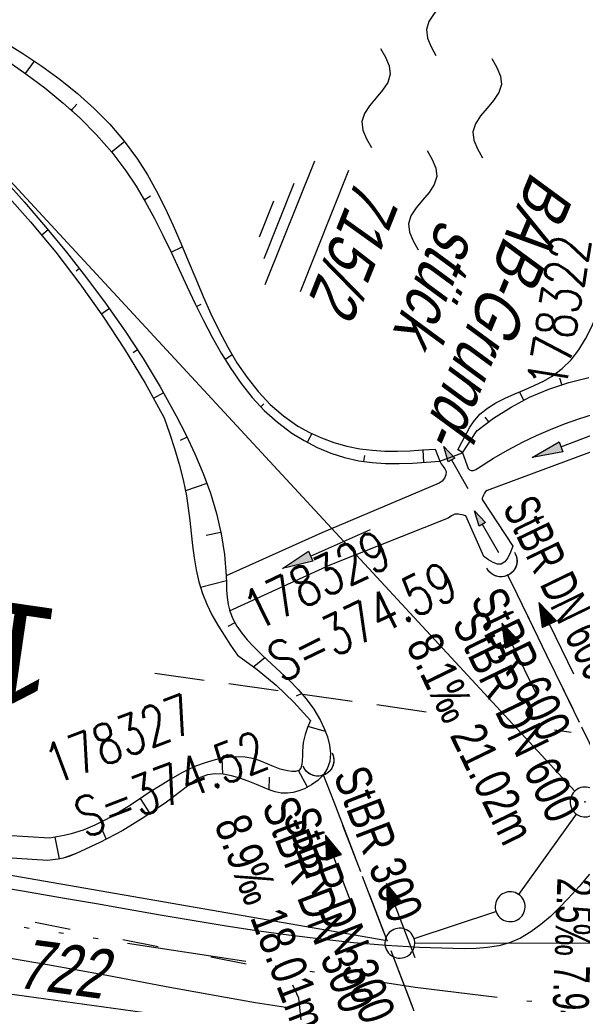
# Model space of a CAD drawing. Extents: x 508366 to 508911, y 448017 to 448810.
# Tile 5 of 46: x 508444 to 508472, y 448100 to 448150. Entities that reach past the tile are written whole.
import ezdxf
from ezdxf.enums import TextEntityAlignment as Align

# ---------------------------------------------------------------- set-up
doc = ezdxf.new("R2010")
doc.units = 0
doc.header["$LTSCALE"] = 10
doc.header["$MEASUREMENT"] = 0
for name, pattern in [('ACAD_ISO03W100', [30, 12, -18]), ('ACAD_ISO14W100', [25.5, 12, -3, 0.5, -3, 0.5, -3, 0.5, -3]), ('AUSGEZOGEN', [0]), ('LT00', [0]), ('LT12', [0.4, 0.3, -0.1]), ('LT17', [0.15, 0.1, -0.05]), ('STRICHLINIE2', [0.375, 0.25, -0.125])]:
    doc.linetypes.add(name, pattern=pattern)
doc.layers.get('0').update_dxf_attribs({"linetype": 'LT00'})
for name, color, linetype in [('--EK_FBR', 250, 'LT00'), ('--EK_Halt-Pfeil', 4, 'LT00'), ('--EK_Haltung', 7, 'STRICHLINIE2'), ('--EK_Haltung-Text', 140, 'LT00'), ('--EK_RRB', 181, 'LT00'), ('--EK_RRB_SYMB', 181, 'LT00'), ('--EK_Schacht-Text', 5, 'LT00'), ('--EK_ST-93-1', 30, 'LT17'), ('--EL_DFK_AB_L', 21, 'LT00'), ('--EL_DFK_AB_P', 7, 'LT00'), ('--EL_Halt-Pfeil', 4, 'LT00'), ('--EL_Haltung', 182, 'STRICHLINIE2'), ('--EL_Haltung-Text', 182, 'LT00'), ('--EL_RRB', 181, 'LT00'), ('--WASSER_NUTZUNG', 180, 'Continuous'), ('DFK_AB_FLNR', 7, 'Continuous'), ('DFK_AB_L', 21, 'LT00'), ('DFK_AB_P', 7, 'LT00'), ('DFK_FLUR_NR', 250, 'LT00'), ('DFK_GZPKT', 250, 'LT00'), ('DFK_KATASTER', 250, 'LT00'), ('DL', 182, 'LT12'), ('DL_PFEIL', 201, 'LT00'), ('DL_TEXT', 182, 'LT00'), ('PFEIL', 140, 'AUSGEZOGEN'), ('TELEKOM', 210, 'ACAD_ISO14W100'), ('V125_AFBR_BAB', 250, 'LT00'), ('V125_BOESCH', 250, 'LT00'), ('V125_BOSCHUNG', 250, 'LT00'), ('V125_GRABEN', 250, 'LT00'), ('V125_UK_DURCH', 182, 'LT00'), ('V126_AFBR_BAB', 250, 'LT00'), ('V126_BOESCH', 250, 'LT00'), ('V126_BOSCHUNG', 250, 'LT00'), ('V126_GRABEN', 250, 'LT00'), ('V126_UK_DURCH', 182, 'LT00'), ('WASSERLTG', 130, 'ACAD_ISO03W100')]:
    doc.layers.add(name, color=color, linetype=linetype)
doc.styles.add('Beschrift', font='ARIAL.TTF')
doc.styles.add('Haltungsbeschriftung', font='ARIAL.TTF', dxfattribs={"width": 0.75})
doc.styles.add('schachtbeschriftung', font='romans.shx', dxfattribs={"width": 0.75, "height": 2})
doc.styles.get("Standard").update_dxf_attribs({"font": 'ARIAL.TTF'})

# ---------------------------------------------------------------- blocks, each defined once
blk = doc.blocks.new('SYMB7010')
at = {"color": 0, "linetype": 'ByBlock'}
for points in [[(-0.031408, 0.499213), (-0.093728, 0.49134), (-0.15457, 0.475719), (-0.212975, 0.452595), (-0.268021, 0.422333), (-0.31884, 0.385411), (-0.36463, 0.342411), (-0.40467, 0.29401), (-0.438329, 0.240973), (-0.465074, 0.184136), (-0.484486, 0.124395), (-0.496256, 0.062692), (-0.5002, 0)], [(0.5002, 0), (0.496256, 0.062692), (0.484485, 0.124395), (0.465074, 0.184136), (0.438329, 0.240973), (0.40467, 0.29401), (0.36463, 0.342411), (0.31884, 0.385411), (0.268021, 0.422333), (0.212975, 0.452595), (0.15457, 0.475719), (0.093728, 0.49134), (0.031408, 0.499213), (-0.031408, 0.499213)], [(-0.5002, 0), (-0.496256, -0.062692), (-0.484486, -0.124395), (-0.465075, -0.184136), (-0.438329, -0.240973), (-0.404671, -0.29401), (-0.36463, -0.342411), (-0.31884, -0.385411), (-0.268021, -0.422333), (-0.212975, -0.452595), (-0.154571, -0.475719), (-0.093728, -0.49134), (-0.031408, -0.499213), (0.031408, -0.499213)], [(0.031408, -0.499213), (0.093728, -0.491341), (0.15457, -0.475719), (0.212975, -0.452595), (0.268021, -0.422333), (0.31884, -0.385411), (0.36463, -0.342411), (0.404671, -0.294011), (0.438329, -0.240974), (0.465075, -0.184136), (0.484486, -0.124395), (0.496256, -0.062692), (0.500201, 0)]]:
    blk.add_lwpolyline(points, dxfattribs=at)
blk = doc.blocks.new('SYMB7250')
at = {"color": 0, "linetype": 'ByBlock'}
for points in [[(-0.25, 0.28), (-0.208333, 0.308889), (-0.166667, 0.331111), (-0.125, 0.34), (-0.083333, 0.331111), (-0.041667, 0.308889), (0, 0.28)], [(0, 0.28), (0.041667, 0.251111), (0.083333, 0.228889), (0.125, 0.22), (0.166667, 0.228889), (0.208333, 0.251111), (0.25, 0.28)], [(-0.74, 0), (-0.698333, 0.028889), (-0.656667, 0.051111), (-0.615, 0.06), (-0.573333, 0.051111), (-0.531667, 0.028889), (-0.49, 0)], [(0.24, 0), (0.281667, 0.028889), (0.323333, 0.051111), (0.365, 0.06), (0.406667, 0.051111), (0.448333, 0.028889), (0.49, 0)], [(-0.49, 0), (-0.448333, -0.028889), (-0.406667, -0.051111), (-0.365, -0.06), (-0.323333, -0.051111), (-0.281667, -0.028889), (-0.24, 0)], [(0.49, 0), (0.531667, -0.028889), (0.573333, -0.051111), (0.615, -0.06), (0.656667, -0.051111), (0.698333, -0.028889), (0.74, 0)], [(-0.25, -0.28), (-0.208333, -0.251111), (-0.166667, -0.228889), (-0.125, -0.22), (-0.083333, -0.228889), (-0.041667, -0.251111), (0, -0.28)], [(0, -0.28), (0.041667, -0.308889), (0.083333, -0.331111), (0.125, -0.34), (0.166667, -0.331111), (0.208333, -0.308889), (0.25, -0.28)]]:
    blk.add_lwpolyline(points, dxfattribs=at)
blk = doc.blocks.new('SYMB0003')
at = {"color": 0, "linetype": 'ByBlock'}
for p, q in [((-0.015712, 0), (0.010166, 0.012015)), ((0, -0.021257), (-0.015712, 0)), ((0.010166, 0.012015), (0, -0.021257))]:
    blk.add_line(p, q, dxfattribs=at)
for points in [[(-0.031395, 0.499013), (-0.093691, 0.491144), (-0.154509, 0.475528), (-0.21289, 0.452414), (-0.267913, 0.422164), (-0.318712, 0.385257), (-0.364484, 0.342274), (-0.404509, 0.293893), (-0.438154, 0.240877), (-0.464888, 0.184062), (-0.484292, 0.124345), (-0.496058, 0.062667), (-0.5, 0)], [(0.5, 0), (0.496057, 0.062667), (0.484292, 0.124345), (0.464888, 0.184062), (0.438153, 0.240877), (0.404509, 0.293893), (0.364484, 0.342274), (0.318712, 0.385257), (0.267913, 0.422164), (0.21289, 0.452414), (0.154509, 0.475528), (0.093691, 0.491144), (0.031395, 0.499013), (-0.031395, 0.499013)], [(-0.5, 0), (-0.496058, -0.062667), (-0.484292, -0.124345), (-0.464888, -0.184062), (-0.438154, -0.240877), (-0.404509, -0.293893), (-0.364485, -0.342274), (-0.318712, -0.385257), (-0.267914, -0.422164), (-0.21289, -0.452414), (-0.154509, -0.475529), (-0.093691, -0.491144), (-0.031395, -0.499014), (0.031395, -0.499014)], [(0.031395, -0.499014), (0.093691, -0.491144), (0.154509, -0.475529), (0.21289, -0.452414), (0.267914, -0.422164), (0.318712, -0.385257), (0.364485, -0.342274), (0.404509, -0.293893), (0.438154, -0.240877), (0.464889, -0.184062), (0.484292, -0.124345), (0.496058, -0.062667), (0.5, 0)]]:
    blk.add_lwpolyline(points, dxfattribs=at)
blk = doc.blocks.new('Pfreil3')
at = {"layer": 'PFEIL'}
blk.add_hatch(color=256, dxfattribs=at).paths.add_polyline_path([(-1.549, 0.273), (-1.549, -0.273), (0, 0)])
for p, q in [((-1.549, 0), (-4.831, 0)), ((-1.549, -0.273), (-1.549, 0.273)), ((-1.549, 0.273), (0, 0)), ((0, 0), (-1.549, -0.273))]:
    blk.add_line(p, q, dxfattribs=at)
blk = doc.blocks.new('SYMB1107')
at = {"color": 0, "linetype": 'ByBlock'}
for points in [[(-0.2, 0), (-0.196157, 0.039018), (-0.184776, 0.076537), (-0.166294, 0.111114), (-0.141421, 0.141421), (-0.111114, 0.166294), (-0.076537, 0.184776), (-0.039018, 0.196157), (0, 0.2)], [(0, 0.2), (0.039018, 0.196157), (0.076537, 0.184776), (0.111114, 0.166294), (0.141421, 0.141421), (0.166294, 0.111114), (0.184776, 0.076537), (0.196157, 0.039018), (0.2, 0)]]:
    blk.add_lwpolyline(points, dxfattribs=at)
blk = doc.blocks.new('SYMB0070')
at = {"color": 0, "linetype": 'ByBlock'}
for p, q in [((-0.5, 0), (0.2, 0)), ((0.5, 0), (0.2, 0.1)), ((0.2, 0.1), (0.2, 0)), ((0.468, 0), (0.21, 0.086)), ((0.21, 0.086), (0.21, -0.086)), ((0.21, -0.086), (0.468, 0)), ((0.22, -0.072), (0.437, 0)), ((0.23, -0.058), (0.405, 0)), ((0.24, -0.045), (0.374, 0)), ((0.342, 0), (0.25, 0.031)), ((0.25, 0.031), (0.25, -0.031)), ((0.25, -0.031), (0.342, 0)), ((0.26, -0.017), (0.31, 0)), ((0.27, -0.003), (0.279, 0))]:
    blk.add_line(p, q, dxfattribs=at)
for points in [[(0.2, 0), (0.2, -0.1), (0.5, 0)], [(0.437, 0), (0.22, 0.072), (0.22, -0.072)], [(0.405, 0), (0.23, 0.058), (0.23, -0.058)], [(0.374, 0), (0.24, 0.045), (0.24, -0.045)], [(0.31, 0), (0.26, 0.017), (0.26, -0.017)], [(0.279, 0), (0.27, 0.003), (0.27, -0.003)]]:
    blk.add_lwpolyline(points, dxfattribs=at)
blk = doc.blocks.new('WASSER2')
at = {"layer": '--EK_RRB_SYMB'}
for p, q in [((-0.3349, 0), (0.3349, 0)), ((-0.1913, -0.0543), (0.2151, -0.0543)), ((-0.071, -0.1164), (0.123, -0.1164))]:
    blk.add_line(p, q, dxfattribs=at)

msp = doc.modelspace()

# ---------------------------------------------------------------- linework, layer by layer
at = {"layer": '--EK_FBR'}
for points in [[(508472.237, 448106.926), (508471.707, 448106.316), (508471.157, 448105.708), (508470.721, 448105.253), (508470.266, 448104.813), (508469.79, 448104.402), (508469.291, 448104.036), (508468.767, 448103.726), (508468.214, 448103.487), (508467.675, 448103.336), (508467.116, 448103.245), (508466.542, 448103.201), (508465.959, 448103.188), (508465.373, 448103.195), (508463.698, 448103.253), (508462.038, 448103.354), (508460.391, 448103.493), (508458.755, 448103.665), (508457.128, 448103.867), (508455.51, 448104.094), (508453.897, 448104.341), (508452.29, 448104.603), (508450.685, 448104.877), (508449.081, 448105.157), (508447.477, 448105.439), (508445.871, 448105.719), (508443.764, 448106.077), (508441.652, 448106.427)], [(508456.991, 448100.234), (508455.473, 448100.479), (508453.967, 448100.737), (508452.471, 448101.006), (508450.981, 448101.281), (508449.494, 448101.56), (508448.007, 448101.839), (508446.518, 448102.113), (508445.023, 448102.381), (508443.172, 448102.697)]]:
    msp.add_lwpolyline(points, dxfattribs=at)
at = {"layer": '--EK_Haltung'}
for p, q in [((508476.646, 448104.428), (508468.12, 448121.99)), ((508464.78, 448096.545), (508458.87, 448111.954))]:
    msp.add_line(p, q, dxfattribs=at)
at = {"layer": '--EK_RRB'}
for points in [[(508442.964, 448147.806), (508443.942, 448147.126), (508444.889, 448146.418), (508445.799, 448145.675), (508446.667, 448144.893), (508447.487, 448144.066), (508448.253, 448143.19), (508448.96, 448142.26), (508449.47, 448141.49), (508449.946, 448140.69), (508450.395, 448139.865), (508450.822, 448139.021), (508451.234, 448138.165), (508451.638, 448137.302), (508452.039, 448136.438), (508452.443, 448135.58), (508452.858, 448134.733), (508453.289, 448133.904), (508453.742, 448133.098), (508454.224, 448132.321), (508454.742, 448131.58), (508455.301, 448130.879), (508455.907, 448130.227), (508456.568, 448129.627), (508457.289, 448129.087), (508457.907, 448128.705), (508458.56, 448128.369), (508459.24, 448128.085), (508459.941, 448127.859), (508460.654, 448127.695), (508461.323, 448127.602), (508461.996, 448127.557), (508462.672, 448127.552), (508463.351, 448127.575), (508464.031, 448127.619), (508464.712, 448127.672), (508465.849, 448128.093), (508466.581, 448129.196), (508467.417, 448129.829), (508468.301, 448130.393), (508469.228, 448130.882), (508470.192, 448131.293), (508471.187, 448131.624), (508472.205, 448131.873)], [(508442.769, 448141.913), (508443.856, 448140.692), (508444.924, 448139.448), (508445.97, 448138.179), (508446.988, 448136.883), (508447.973, 448135.56), (508448.921, 448134.207), (508449.826, 448132.823), (508450.682, 448131.407), (508451.486, 448129.958), (508451.971, 448129.008), (508452.424, 448128.043), (508452.836, 448127.062), (508453.2, 448126.066), (508453.505, 448125.054), (508453.746, 448124.026), (508453.912, 448122.981), (508453.997, 448121.918), (508454.007, 448121.555), (508454.018, 448121.193), (508454.041, 448120.835), (508454.088, 448120.485), (508454.169, 448120.145), (508454.321, 448119.756), (508454.527, 448119.386), (508454.775, 448119.033), (508455.053, 448118.697), (508455.35, 448118.376), (508455.803, 448117.928), (508456.263, 448117.499), (508456.722, 448117.078), (508457.173, 448116.652), (508457.607, 448116.208), (508458.016, 448115.736), (508458.392, 448115.221), (508458.727, 448114.653), (508458.918, 448114.25), (508459.073, 448113.831), (508459.18, 448113.407), (508459.225, 448112.989), (508459.192, 448112.59), (508459.069, 448112.221), (508458.867, 448111.914), (508458.594, 448111.644), (508458.271, 448111.414), (508457.917, 448111.226), (508457.637, 448111.112), (508457.354, 448111.032), (508457.071, 448110.995), (508456.762, 448111.009), (508456.454, 448111.074), (508456.146, 448111.175), (508455.835, 448111.299), (508455.517, 448111.434), (508455.104, 448111.601), (508454.684, 448111.751), (508454.263, 448111.872), (508453.845, 448111.949), (508453.439, 448111.97), (508453.05, 448111.923), (508452.683, 448111.793), (508452.467, 448111.667), (508452.259, 448111.517), (508452.054, 448111.356), (508450.997, 448110.554), (508449.915, 448109.81), (508448.803, 448109.129), (508447.656, 448108.516), (508446.468, 448107.975), (508446.142, 448107.847), (508445.809, 448107.741), (508445.552, 448107.686), (508445.29, 448107.647), (508445.027, 448107.616), (508442.187, 448107.802)]]:
    msp.add_lwpolyline(points, dxfattribs=at)
at = {"layer": '--EK_ST-93-1', "ltscale": 2.5}
for p, q in [((508464.026, 448115.078), (508450.385, 448117.017)), ((508478.734, 448112.988), (508470.47, 448114.162))]:
    msp.add_line(p, q, dxfattribs=at)
at = {"layer": '--EL_DFK_AB_L'}
msp.add_line((508471.501, 448111.109), (508424.24, 448162.168), dxfattribs=at)
at = {"layer": '--EL_Haltung'}
for p, q in [((508476.646, 448104.428), (508468.12, 448121.99)), ((508464.78, 448096.545), (508458.87, 448111.954))]:
    msp.add_line(p, q, dxfattribs=at)
at = {"layer": '--EL_RRB'}
msp.add_lwpolyline([(508442.964, 448147.806), (508443.942, 448147.126), (508444.889, 448146.418), (508445.799, 448145.675), (508446.667, 448144.893), (508447.487, 448144.066), (508448.253, 448143.19), (508448.96, 448142.26), (508449.47, 448141.49), (508449.946, 448140.69), (508450.395, 448139.865), (508450.822, 448139.021), (508451.234, 448138.165), (508451.638, 448137.302), (508452.039, 448136.438), (508452.443, 448135.58), (508452.858, 448134.733), (508453.289, 448133.904), (508453.742, 448133.098), (508454.224, 448132.321), (508454.742, 448131.58), (508455.301, 448130.879), (508455.907, 448130.227), (508456.568, 448129.627), (508457.289, 448129.087), (508457.907, 448128.705), (508458.56, 448128.369), (508459.24, 448128.085), (508459.941, 448127.859), (508460.654, 448127.695), (508461.323, 448127.602), (508461.996, 448127.557), (508462.672, 448127.552), (508463.351, 448127.575), (508464.031, 448127.619), (508464.712, 448127.672), (508465.849, 448128.093), (508466.581, 448129.196), (508467.417, 448129.829), (508468.301, 448130.393), (508469.228, 448130.882), (508470.192, 448131.293), (508471.187, 448131.624), (508472.205, 448131.873)], dxfattribs=at)
at = {"layer": 'DFK_AB_L'}
msp.add_line((508471.501, 448111.109), (508424.24, 448162.168), dxfattribs=at)
at = {"layer": 'DFK_KATASTER'}
for p, q in [((508468.687, 448105.908), (508471.574, 448109.95)), ((508461.972, 448103.597), (508434.179, 448108.442)), ((508463.423, 448103.704), (508467.538, 448105.065)), ((508420.634, 448104.006), (508460.928, 448098.481)), ((508463.46, 448103.47), (508475.131, 448103.498))]:
    msp.add_line(p, q, dxfattribs=at)
at = {"layer": 'DL'}
for p, q in [((508476.646, 448104.428), (508468.12, 448121.99)), ((508464.78, 448096.545), (508458.87, 448111.954))]:
    msp.add_line(p, q, dxfattribs=at)
at = {"layer": 'TELEKOM', "ltscale": 0.05, "flags": 128}
msp.add_lwpolyline([(508373.926, 448142.779), (508384.195, 448129.846), (508393.58, 448118.477), (508401.63, 448113.994), (508405.887, 448112.13), (508414.729, 448109.229), (508418.293, 448108.174), (508427, 448106.855), (508463.473, 448101.255), (508493.23, 448097.67), (508537.398, 448092.796), (508551.327, 448092.584), (508582.984, 448088.578), (508614.39, 448087.878), (508624.185, 448087.124), (508655.829, 448085.243), (508659.365, 448083.606)], dxfattribs=at)
at = {"layer": 'V125_AFBR_BAB'}
for points in [[(508472.237, 448106.926), (508471.707, 448106.316), (508471.157, 448105.708), (508470.721, 448105.253), (508470.266, 448104.813), (508469.79, 448104.402), (508469.291, 448104.036), (508468.767, 448103.726), (508468.214, 448103.487), (508467.675, 448103.336), (508467.116, 448103.245), (508466.542, 448103.201), (508465.959, 448103.188), (508465.373, 448103.195), (508463.698, 448103.253), (508462.038, 448103.354), (508460.391, 448103.493), (508458.755, 448103.665), (508457.128, 448103.867), (508455.51, 448104.094), (508453.897, 448104.341), (508452.29, 448104.603), (508450.685, 448104.877), (508449.081, 448105.157), (508447.477, 448105.439), (508445.871, 448105.719), (508443.764, 448106.077), (508441.652, 448106.427)], [(508456.991, 448100.234), (508455.473, 448100.479), (508453.967, 448100.737), (508452.471, 448101.006), (508450.981, 448101.281), (508449.494, 448101.56), (508448.007, 448101.839), (508446.518, 448102.113), (508445.023, 448102.381), (508443.172, 448102.697)]]:
    msp.add_lwpolyline(points, dxfattribs=at)
at = {"layer": 'V125_BOESCH'}
for points in [[(508442.804, 448148.764), (508443.783, 448148.154), (508444.734, 448147.516), (508445.652, 448146.847), (508446.531, 448146.141), (508447.365, 448145.392), (508448.148, 448144.596), (508448.876, 448143.747), (508449.541, 448142.841), (508450.038, 448142.053), (508450.496, 448141.231), (508450.924, 448140.381), (508451.327, 448139.509), (508451.713, 448138.623), (508452.09, 448137.73), (508452.463, 448136.837), (508452.841, 448135.951), (508453.23, 448135.079), (508453.638, 448134.228), (508454.071, 448133.404), (508454.536, 448132.616), (508455.041, 448131.869), (508455.593, 448131.171), (508456.199, 448130.529), (508456.865, 448129.95), (508457.599, 448129.441), (508458.172, 448129.122), (508458.776, 448128.845), (508459.404, 448128.614), (508460.049, 448128.431), (508460.703, 448128.299), (508461.331, 448128.221), (508461.961, 448128.184), (508462.592, 448128.18), (508463.224, 448128.2), (508463.857, 448128.236), (508464.49, 448128.281)], [(508442.964, 448147.806), (508443.942, 448147.126), (508444.889, 448146.418), (508445.799, 448145.675), (508446.667, 448144.893), (508447.487, 448144.066), (508448.253, 448143.19), (508448.96, 448142.26), (508449.47, 448141.49), (508449.946, 448140.69), (508450.395, 448139.865), (508450.822, 448139.021), (508451.234, 448138.165), (508451.638, 448137.302), (508452.039, 448136.438), (508452.443, 448135.58), (508452.858, 448134.733), (508453.289, 448133.904), (508453.742, 448133.098), (508454.224, 448132.321), (508454.742, 448131.58), (508455.301, 448130.879), (508455.907, 448130.227), (508456.568, 448129.627), (508457.289, 448129.087), (508457.907, 448128.705), (508458.56, 448128.369), (508459.24, 448128.085), (508459.941, 448127.859), (508460.654, 448127.695), (508461.323, 448127.602), (508461.996, 448127.557), (508462.672, 448127.552), (508463.351, 448127.575), (508464.031, 448127.619), (508464.712, 448127.672)], [(508442.769, 448141.913), (508443.856, 448140.692), (508444.924, 448139.448), (508445.97, 448138.179), (508446.988, 448136.883), (508447.973, 448135.56), (508448.921, 448134.207), (508449.826, 448132.823), (508450.682, 448131.407), (508451.486, 448129.958), (508451.971, 448129.008), (508452.424, 448128.043), (508452.836, 448127.062), (508453.2, 448126.066), (508453.505, 448125.054), (508453.746, 448124.026), (508453.912, 448122.981), (508453.997, 448121.918), (508454.007, 448121.555), (508454.018, 448121.193), (508454.041, 448120.835), (508454.088, 448120.485), (508454.169, 448120.145), (508454.321, 448119.756), (508454.527, 448119.386), (508454.775, 448119.033), (508455.053, 448118.697), (508455.35, 448118.376), (508455.803, 448117.928), (508456.263, 448117.499), (508456.722, 448117.078), (508457.173, 448116.652), (508457.607, 448116.208), (508458.016, 448115.736), (508458.392, 448115.221), (508458.727, 448114.653), (508458.918, 448114.25), (508459.073, 448113.831), (508459.18, 448113.407), (508459.225, 448112.989), (508459.192, 448112.59), (508459.069, 448112.221), (508458.867, 448111.914), (508458.594, 448111.644), (508458.271, 448111.414), (508457.917, 448111.226), (508457.637, 448111.112), (508457.354, 448111.032), (508457.071, 448110.995), (508456.762, 448111.009), (508456.454, 448111.074), (508456.146, 448111.175), (508455.835, 448111.299), (508455.517, 448111.434), (508455.104, 448111.601), (508454.684, 448111.751), (508454.263, 448111.872), (508453.845, 448111.949), (508453.439, 448111.97), (508453.05, 448111.923), (508452.683, 448111.793), (508452.467, 448111.667), (508452.259, 448111.517), (508452.054, 448111.356), (508450.997, 448110.554), (508449.915, 448109.81), (508448.803, 448109.129), (508447.656, 448108.516), (508446.468, 448107.975), (508446.142, 448107.847), (508445.809, 448107.741), (508445.552, 448107.686), (508445.29, 448107.647), (508445.027, 448107.616), (508442.187, 448107.802)], [(508442.851, 448141.179), (508444.176, 448139.696), (508445.445, 448138.164), (508446.655, 448136.586), (508447.806, 448134.964), (508448.896, 448133.3), (508449.923, 448131.597), (508450.886, 448129.857), (508451.148, 448129.082), (508451.401, 448128.305), (508451.634, 448127.523), (508451.837, 448126.731), (508452, 448125.929), (508452.093, 448125.311), (508452.168, 448124.688), (508452.234, 448124.064), (508452.302, 448123.441), (508452.383, 448122.824), (508452.486, 448122.215), (508452.622, 448121.617), (508452.8, 448121.034), (508453.018, 448120.492), (508453.277, 448119.964), (508453.569, 448119.446), (508453.885, 448118.937), (508454.217, 448118.434), (508454.557, 448117.933), (508455.557, 448117.212), (508456.505, 448116.423), (508457.395, 448115.569), (508458.224, 448114.655), (508458.082, 448114.307), (508457.956, 448113.944), (508457.863, 448113.551), (508457.82, 448113.114), (508457.818, 448112.88), (508457.816, 448112.649), (508457.797, 448112.438), (508457.742, 448112.264), (508457.635, 448112.145), (508457.478, 448112.094), (508457.283, 448112.09), (508457.076, 448112.118), (508456.706, 448112.212), (508456.367, 448112.339), (508456.046, 448112.48), (508455.733, 448112.616), (508455.414, 448112.728), (508454.944, 448112.818), (508454.451, 448112.833), (508453.945, 448112.784), (508453.438, 448112.68), (508452.94, 448112.532), (508452.461, 448112.35), (508452.109, 448112.192), (508451.768, 448112.02), (508451.215, 448111.711), (508450.672, 448111.377), (508450.133, 448111.028), (508449.596, 448110.674), (508449.057, 448110.323), (508448.513, 448109.986), (508447.961, 448109.671), (508447.396, 448109.389), (508446.817, 448109.149), (508446.219, 448108.96), (508445.857, 448108.874), (508445.489, 448108.803), (508445.119, 448108.739), (508441.843, 448108.947)], [(508465.627, 448128.242), (508465.848, 448128.668), (508466.073, 448129.095), (508466.231, 448129.383), (508466.404, 448129.656), (508466.727, 448130.03), (508467.109, 448130.344), (508467.535, 448130.612), (508467.995, 448130.846), (508468.476, 448131.059), (508468.965, 448131.263), (508469.449, 448131.47), (508469.917, 448131.694), (508470.355, 448131.946), (508470.862, 448132.327), (508471.307, 448132.77), (508471.695, 448133.268), (508472.036, 448133.814), (508472.334, 448134.4), (508472.598, 448135.02), (508472.834, 448135.668), (508473.05, 448136.336), (508473.251, 448137.018), (508473.445, 448137.707)], [(508465.849, 448128.093), (508466.581, 448129.196), (508467.417, 448129.829), (508468.301, 448130.393), (508469.228, 448130.882), (508470.192, 448131.293), (508471.187, 448131.624), (508472.205, 448131.873)]]:
    msp.add_lwpolyline(points, dxfattribs=at)
at = {"layer": 'V125_BOSCHUNG'}
for p, q in [((508443.918, 448147.143), (508444.378, 448147.76)), ((508446.222, 448145.304), (508446.505, 448145.611)), ((508448.241, 448143.204), (508448.888, 448143.731)), ((508449.884, 448140.798), (508450.201, 448140.993)), ((508445.056, 448139.291), (508444.739, 448139.028)), ((508451.235, 448138.164), (508451.789, 448138.446)), ((508446.632, 448137.343), (508446.46, 448137.21)), ((508448.135, 448135.335), (508447.742, 448135.057)), ((508452.507, 448135.446), (508452.734, 448135.564)), ((508449.547, 448133.26), (508449.323, 448133.117)), ((508453.929, 448132.787), (508454.287, 448133.027)), ((508470.85, 448131.521), (508470.75, 448131.838)), ((508450.85, 448131.114), (508450.355, 448130.834)), ((508468.931, 448130.735), (508468.714, 448131.158)), ((508455.737, 448130.399), (508455.88, 448130.552)), ((508467.175, 448129.656), (508466.989, 448129.877)), ((508458.073, 448128.614), (508458.293, 448129.063)), ((508452.029, 448128.888), (508451.676, 448128.721)), ((508460.899, 448127.655), (508460.949, 448127.956)), ((508463.921, 448127.611), (508463.874, 448128.238)), ((508465.855, 448128.102), (508465.631, 448128.251)), ((508453.027, 448126.558), (508451.954, 448126.181)), ((508453.731, 448124.095), (508452.996, 448123.95)), ((508454.004, 448121.668), (508452.702, 448121.336)), ((508454.428, 448119.553), (508454.072, 448119.379)), ((508455.936, 448117.801), (508455.378, 448117.348)), ((508457.795, 448115.999), (508457.5, 448115.88)), ((508458.976, 448114.107), (508458.096, 448114.344)), ((508453.83, 448111.95), (508453.792, 448112.758)), ((508458.075, 448111.304), (508457.629, 448112.142)), ((508452.135, 448111.421), (508452.007, 448111.749)), ((508456.159, 448111.17), (508456.164, 448111.798)), ((508450.179, 448109.986), (508449.691, 448110.736)), ((508445.634, 448107.702), (508445.409, 448108.789)), ((508447.98, 448108.681), (508447.795, 448109.086))]:
    msp.add_line(p, q, dxfattribs=at)
at = {"layer": 'V125_GRABEN'}
for points in [[(508465.627, 448128.242), (508465.715, 448128.216), (508465.791, 448128.165), (508465.849, 448128.093), (508466.134, 448127.304), (508466.208, 448127.244), (508466.285, 448127.204), (508466.404, 448127.204), (508466.53, 448127.259), (508466.659, 448127.341), (508467.417, 448127.824), (508468.151, 448128.252), (508468.866, 448128.631), (508469.571, 448128.969), (508470.274, 448129.272), (508470.98, 448129.548), (508471.698, 448129.802), (508472.435, 448130.042), (508473.048, 448130.23), (508473.67, 448130.416)], [(508473.949, 448128.455), (508472.685, 448128.274), (508467.096, 448126.205), (508467.019, 448126.149), (508466.966, 448126.062), (508466.913, 448125.96), (508466.87, 448125.888), (508466.841, 448125.82), (508466.852, 448125.757), (508468.378, 448123.41)], [(508464.49, 448128.281), (508464.712, 448127.672), (508464.786, 448127.537), (508464.884, 448127.412), (508464.976, 448127.288), (508465.032, 448127.155), (508465.024, 448126.986), (508464.952, 448126.818), (508464.837, 448126.674), (508464.687, 448126.573), (508458.802, 448124.07), (508453.988, 448121.91)], [(508466.926, 448122.892), (508466.021, 448124.924), (508465.832, 448124.984), (508465.647, 448125.02), (508465.472, 448125.008), (508465.303, 448124.931), (508465.142, 448124.815), (508459.205, 448122.455), (508454.147, 448120.141)], [(508468.378, 448123.41), (508468.26, 448123.1), (508468.132, 448122.823), (508467.983, 448122.612), (508467.805, 448122.501), (508467.613, 448122.506), (508467.398, 448122.59), (508467.166, 448122.728), (508466.926, 448122.892)]]:
    msp.add_lwpolyline(points, dxfattribs=at)
at = {"layer": 'V126_AFBR_BAB'}
for points in [[(508472.238, 448106.926), (508471.707, 448106.316), (508471.157, 448105.708), (508470.721, 448105.253), (508470.266, 448104.813), (508469.79, 448104.402), (508469.291, 448104.036), (508468.767, 448103.726), (508468.214, 448103.487), (508467.675, 448103.336), (508467.116, 448103.245), (508466.542, 448103.201), (508465.959, 448103.188), (508465.373, 448103.195), (508463.698, 448103.253), (508462.038, 448103.354), (508460.391, 448103.493), (508458.755, 448103.665), (508457.129, 448103.867), (508455.51, 448104.094), (508453.897, 448104.341), (508452.29, 448104.603), (508450.685, 448104.877), (508449.081, 448105.157), (508447.477, 448105.439), (508445.871, 448105.719), (508443.764, 448106.077), (508441.653, 448106.427)], [(508456.991, 448100.234), (508455.473, 448100.479), (508453.967, 448100.737), (508452.471, 448101.006), (508450.981, 448101.281), (508449.494, 448101.56), (508448.007, 448101.839), (508446.518, 448102.113), (508445.023, 448102.381), (508443.173, 448102.697)]]:
    msp.add_lwpolyline(points, dxfattribs=at)
at = {"layer": 'V126_BOESCH'}
for points in [[(508446.141, 448145.367), (508446.667, 448144.893), (508447.487, 448144.066), (508448.253, 448143.19), (508448.96, 448142.26), (508449.47, 448141.49), (508449.946, 448140.69), (508450.395, 448139.865), (508450.822, 448139.021), (508451.234, 448138.165), (508451.638, 448137.302), (508452.039, 448136.438), (508452.443, 448135.58), (508452.858, 448134.733), (508453.289, 448133.904), (508453.742, 448133.098), (508454.224, 448132.321), (508454.742, 448131.58), (508455.301, 448130.879), (508455.907, 448130.227), (508456.568, 448129.627), (508457.289, 448129.087), (508457.907, 448128.705), (508458.56, 448128.369), (508459.24, 448128.085), (508459.941, 448127.859), (508460.655, 448127.695), (508461.323, 448127.602), (508461.996, 448127.557), (508462.672, 448127.552), (508463.351, 448127.575), (508464.031, 448127.619), (508464.712, 448127.672)], [(508447.551, 448145.203), (508448.148, 448144.596), (508448.876, 448143.747), (508449.541, 448142.841), (508450.038, 448142.053), (508450.496, 448141.231), (508450.924, 448140.381), (508451.327, 448139.509), (508451.714, 448138.623), (508452.09, 448137.73), (508452.463, 448136.837), (508452.841, 448135.951), (508453.23, 448135.079), (508453.638, 448134.228), (508454.071, 448133.404), (508454.536, 448132.616), (508455.041, 448131.869), (508455.593, 448131.171), (508456.199, 448130.529), (508456.865, 448129.95), (508457.599, 448129.441), (508458.172, 448129.122), (508458.776, 448128.845), (508459.404, 448128.614), (508460.049, 448128.431), (508460.703, 448128.299), (508461.331, 448128.221), (508461.961, 448128.184), (508462.592, 448128.18), (508463.224, 448128.2), (508463.857, 448128.236), (508464.49, 448128.281)], [(508442.769, 448141.913), (508443.856, 448140.692), (508444.924, 448139.448), (508445.97, 448138.179), (508446.988, 448136.883), (508447.973, 448135.56), (508448.921, 448134.207), (508449.826, 448132.823), (508450.682, 448131.407), (508451.486, 448129.958), (508451.971, 448129.008), (508452.424, 448128.043), (508452.836, 448127.062), (508453.2, 448126.066), (508453.506, 448125.054), (508453.746, 448124.026), (508453.912, 448122.981), (508453.997, 448121.918), (508454.007, 448121.555), (508454.018, 448121.193), (508454.041, 448120.835), (508454.088, 448120.485), (508454.169, 448120.145), (508454.321, 448119.756), (508454.527, 448119.386), (508454.775, 448119.033), (508455.053, 448118.697), (508455.35, 448118.376), (508455.803, 448117.928), (508456.263, 448117.499), (508456.722, 448117.078), (508457.173, 448116.652), (508457.607, 448116.208), (508458.016, 448115.736), (508458.392, 448115.221), (508458.727, 448114.653), (508458.918, 448114.25), (508459.073, 448113.831), (508459.18, 448113.407), (508459.225, 448112.989), (508459.192, 448112.59), (508459.07, 448112.221), (508458.867, 448111.914), (508458.594, 448111.644), (508458.271, 448111.414), (508457.918, 448111.226), (508457.637, 448111.112), (508457.354, 448111.032), (508457.071, 448110.995), (508456.762, 448111.009), (508456.454, 448111.074), (508456.146, 448111.175), (508455.835, 448111.299), (508455.517, 448111.434), (508455.104, 448111.601), (508454.684, 448111.751), (508454.263, 448111.872), (508453.845, 448111.949), (508453.439, 448111.97), (508453.05, 448111.923), (508452.683, 448111.793), (508452.467, 448111.667), (508452.259, 448111.517), (508452.054, 448111.356), (508450.997, 448110.554), (508449.915, 448109.81), (508448.803, 448109.129), (508447.656, 448108.516), (508446.468, 448107.975), (508446.142, 448107.846), (508445.809, 448107.741), (508445.552, 448107.686), (508445.29, 448107.647), (508445.027, 448107.616), (508442.187, 448107.802)], [(508442.851, 448141.179), (508444.176, 448139.696), (508445.445, 448138.164), (508446.655, 448136.586), (508447.806, 448134.964), (508448.896, 448133.3), (508449.923, 448131.597), (508450.886, 448129.857), (508451.148, 448129.082), (508451.401, 448128.305), (508451.634, 448127.522), (508451.837, 448126.731), (508452, 448125.929), (508452.093, 448125.311), (508452.168, 448124.688), (508452.234, 448124.064), (508452.302, 448123.441), (508452.383, 448122.824), (508452.486, 448122.215), (508452.622, 448121.617), (508452.8, 448121.034), (508453.019, 448120.492), (508453.277, 448119.964), (508453.569, 448119.446), (508453.885, 448118.937), (508454.217, 448118.434), (508454.557, 448117.933), (508455.557, 448117.212), (508456.505, 448116.422), (508457.395, 448115.569), (508458.224, 448114.655), (508458.082, 448114.307), (508457.956, 448113.944), (508457.863, 448113.551), (508457.82, 448113.114), (508457.819, 448112.88), (508457.816, 448112.649), (508457.797, 448112.438), (508457.742, 448112.264), (508457.635, 448112.145), (508457.478, 448112.094), (508457.283, 448112.09), (508457.076, 448112.118), (508456.706, 448112.212), (508456.367, 448112.339), (508456.046, 448112.48), (508455.733, 448112.616), (508455.414, 448112.728), (508454.944, 448112.818), (508454.451, 448112.833), (508453.945, 448112.784), (508453.438, 448112.68), (508452.94, 448112.532), (508452.461, 448112.35), (508452.109, 448112.192), (508451.768, 448112.02), (508451.216, 448111.711), (508450.672, 448111.377), (508450.133, 448111.028), (508449.596, 448110.674), (508449.057, 448110.323), (508448.513, 448109.986), (508447.961, 448109.671), (508447.396, 448109.389), (508446.817, 448109.149), (508446.219, 448108.96), (508445.857, 448108.874), (508445.489, 448108.803), (508445.119, 448108.739), (508441.843, 448108.947)], [(508465.627, 448128.242), (508465.848, 448128.668), (508466.073, 448129.095), (508466.231, 448129.383), (508466.404, 448129.656), (508466.727, 448130.03), (508467.109, 448130.344), (508467.535, 448130.612), (508467.995, 448130.846), (508468.476, 448131.059), (508468.965, 448131.263), (508469.449, 448131.47), (508469.917, 448131.694), (508470.355, 448131.946), (508470.862, 448132.327), (508471.307, 448132.77), (508471.695, 448133.268), (508472.036, 448133.814), (508472.334, 448134.4), (508472.598, 448135.02), (508472.834, 448135.668), (508473.05, 448136.336), (508473.251, 448137.018), (508473.445, 448137.707)], [(508465.849, 448128.093), (508466.581, 448129.196), (508467.417, 448129.829), (508468.301, 448130.393), (508469.228, 448130.882), (508470.192, 448131.293), (508471.187, 448131.624), (508472.205, 448131.873)]]:
    msp.add_lwpolyline(points, dxfattribs=at)
at = {"layer": 'V126_BOSCHUNG'}
for p, q in [((508446.222, 448145.304), (508446.266, 448145.352)), ((508448.241, 448143.204), (508448.888, 448143.731)), ((508449.884, 448140.798), (508450.201, 448140.993)), ((508445.056, 448139.291), (508444.739, 448139.028)), ((508451.235, 448138.164), (508451.789, 448138.446)), ((508446.632, 448137.343), (508446.46, 448137.21)), ((508448.135, 448135.335), (508447.742, 448135.057)), ((508452.507, 448135.446), (508452.734, 448135.564)), ((508449.547, 448133.26), (508449.323, 448133.117)), ((508453.929, 448132.787), (508454.287, 448133.027)), ((508470.85, 448131.521), (508470.75, 448131.838)), ((508450.85, 448131.114), (508450.355, 448130.834)), ((508468.931, 448130.735), (508468.714, 448131.158)), ((508455.737, 448130.399), (508455.88, 448130.552)), ((508467.175, 448129.656), (508466.989, 448129.877)), ((508458.073, 448128.614), (508458.293, 448129.063)), ((508452.029, 448128.888), (508451.676, 448128.721)), ((508460.899, 448127.655), (508460.949, 448127.956)), ((508463.921, 448127.611), (508463.874, 448128.238)), ((508465.855, 448128.102), (508465.631, 448128.251)), ((508453.028, 448126.558), (508451.954, 448126.181)), ((508453.731, 448124.095), (508452.996, 448123.95)), ((508454.004, 448121.668), (508452.702, 448121.336)), ((508454.428, 448119.552), (508454.072, 448119.379)), ((508455.937, 448117.801), (508455.378, 448117.348)), ((508457.795, 448115.999), (508457.5, 448115.88)), ((508458.976, 448114.107), (508458.096, 448114.344)), ((508453.83, 448111.95), (508453.792, 448112.758)), ((508458.076, 448111.304), (508457.629, 448112.142)), ((508452.136, 448111.421), (508452.007, 448111.749)), ((508456.159, 448111.17), (508456.164, 448111.798)), ((508450.179, 448109.986), (508449.691, 448110.737)), ((508445.634, 448107.702), (508445.409, 448108.789)), ((508447.98, 448108.681), (508447.795, 448109.086))]:
    msp.add_line(p, q, dxfattribs=at)
at = {"layer": 'V126_GRABEN'}
for points in [[(508465.627, 448128.242), (508465.715, 448128.216), (508465.791, 448128.165), (508465.849, 448128.093), (508466.134, 448127.304), (508466.208, 448127.244), (508466.285, 448127.204), (508466.404, 448127.204), (508466.53, 448127.259), (508466.659, 448127.341), (508467.417, 448127.824), (508468.151, 448128.252), (508468.866, 448128.631), (508469.571, 448128.969), (508470.274, 448129.272), (508470.98, 448129.548), (508471.698, 448129.802), (508472.435, 448130.042), (508473.048, 448130.23), (508473.67, 448130.416)], [(508473.949, 448128.455), (508472.686, 448128.274), (508467.096, 448126.205), (508467.019, 448126.149), (508466.966, 448126.062), (508466.913, 448125.96), (508466.87, 448125.888), (508466.841, 448125.82), (508466.852, 448125.757), (508468.378, 448123.41)], [(508464.49, 448128.281), (508464.712, 448127.672), (508464.786, 448127.537), (508464.884, 448127.412), (508464.976, 448127.288), (508465.032, 448127.155), (508465.024, 448126.986), (508464.952, 448126.818), (508464.837, 448126.674), (508464.687, 448126.573), (508458.803, 448124.07), (508453.988, 448121.91)], [(508466.926, 448122.892), (508466.021, 448124.924), (508465.832, 448124.984), (508465.648, 448125.02), (508465.472, 448125.008), (508465.303, 448124.931), (508465.142, 448124.815), (508459.205, 448122.455), (508454.147, 448120.141)], [(508468.378, 448123.41), (508468.26, 448123.1), (508468.132, 448122.823), (508467.984, 448122.612), (508467.805, 448122.501), (508467.614, 448122.506), (508467.398, 448122.59), (508467.166, 448122.728), (508466.926, 448122.892)]]:
    msp.add_lwpolyline(points, dxfattribs=at)
at = {"layer": 'WASSERLTG', "ltscale": 0.015, "flags": 128}
msp.add_lwpolyline([(508458.685, 448086.168), (508458.606, 448091.265), (508457.64, 448100.708), (508457.185, 448101.688), (508456.22, 448102.173), (508410.481, 448111.201), (508399.91, 448116.043), (508394.247, 448120.667), (508392.227, 448122.786), (508375.579, 448146.044), (508375.337, 448146.307)], dxfattribs=at)

# ---------------------------------------------------------------- block references
at = {"layer": '--EK_Halt-Pfeil', "xscale": 3.999999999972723, "yscale": 4, "zscale": 4, "rotation": 110.9821299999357}
msp.add_blockref('SYMB0070', (508462.759, 448104.606), dxfattribs=at)
at = {"layer": '--EK_RRB_SYMB', "xscale": 10.00000000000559, "yscale": 9.999999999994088, "zscale": 10, "rotation": 248.1914}
msp.add_blockref('WASSER2', (508457.18, 448139.636), dxfattribs=at)
at = {"layer": '--EL_DFK_AB_P', "xscale": 1.500000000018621, "yscale": 1.5, "zscale": 1.5, "rotation": 264.7377099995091}
msp.add_blockref('SYMB0003', (508472.01, 448110.56), dxfattribs=at)
at = {"layer": '--EL_Halt-Pfeil', "yscale": 4, "zscale": 4}
for p, xscale, rotation in [((508468.71, 448117.737), 4.000000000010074, 115.8945799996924), ((508462.759, 448104.606), 3.999999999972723, 110.9821299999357)]:
    msp.add_blockref('SYMB0070', p, dxfattribs=dict(at, xscale=xscale, rotation=rotation))
at = {"layer": '--WASSER_NUTZUNG', "xscale": 9.999999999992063, "yscale": 9.999999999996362, "zscale": 10, "rotation": 264.7376999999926}
msp.add_blockref('SYMB7250', (508464.306, 448145.66), dxfattribs=at)
at = {"layer": 'DFK_AB_P', "xscale": 1.500000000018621, "yscale": 1.5, "zscale": 1.5, "rotation": 264.7377099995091}
msp.add_blockref('SYMB0003', (508472.01, 448110.56), dxfattribs=at)
at = {"layer": 'DFK_GZPKT', "xscale": 1.500000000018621, "yscale": 1.5, "zscale": 1.5, "rotation": 264.7377099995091}
for p in [(508468.25, 448105.299), (508462.71, 448103.468)]:
    msp.add_blockref('SYMB7010', p, dxfattribs=at)
at = {"layer": 'DL_PFEIL', "yscale": 4, "zscale": 4}
for p, xscale, rotation in [((508470.568, 448118.77), 4.000000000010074, 115.8945799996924), ((508459.688, 448107.033), 3.999999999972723, 110.9821299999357)]:
    msp.add_blockref('SYMB0070', p, dxfattribs=dict(at, xscale=xscale, rotation=rotation))
at = {"layer": 'PFEIL'}
for p, rotation in [((508469.352, 448127.851), 200.7157513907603), ((508456.816, 448122.277), 203.9514382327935)]:
    msp.add_blockref('Pfreil3', p, dxfattribs=dict(at, rotation=rotation))
at = {"layer": 'PFEIL', "zscale": 0.5, "rotation": 119.8104677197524}
for p, xscale, yscale in [((508464.916, 448128.406), 0.5000000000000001, 0.7000000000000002), ((508466.466, 448125.179), 0.5, 0.7)]:
    msp.add_blockref('Pfreil3', p, dxfattribs=dict(at, xscale=xscale, yscale=yscale))
at = {"layer": 'V125_UK_DURCH', "yscale": 4, "zscale": 4}
for p, xscale, rotation in [((508467.793, 448122.666), 4.000000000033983, 206.6846840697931), ((508458.602, 448112.657), 4.000000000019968, 201.9042491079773)]:
    msp.add_blockref('SYMB1107', p, dxfattribs=dict(at, xscale=xscale, rotation=rotation))
at = {"layer": 'V126_UK_DURCH', "zscale": 4}
for p, xscale, yscale, rotation in [((508467.793, 448122.666), 3.99999999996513, 3.999999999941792, 213.4065870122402), ((508458.602, 448112.657), 3.999999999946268, 4, 206.9520587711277)]:
    msp.add_blockref('SYMB1107', p, dxfattribs=dict(at, xscale=xscale, yscale=yscale, rotation=rotation))

# ---------------------------------------------------------------- texts
at = {"layer": '--EK_Haltung-Text', "style": 'Haltungsbeschriftung'}
for s, rotation, width, p in [('StBR DN 600', -64.1054, 0.75, (508465.301, 448119.553)), ('8.1‰ 21.02m', -64.1054, 0.75, (508462.998, 448118.434)), ('StBR DN 300', -69.0179, 0.75, (508455.766, 448110.38)), ('8.9‰ 18.01m', -69.0179, 0.75, (508453.376, 448109.463)), ('2.5‰ 7.94m', -92.0642, 0.65, (508470.622, 448106.756))]:
    msp.add_text(s, height=1.8, rotation=rotation, dxfattribs=dict(at, width=width)).set_placement(p)
at = {"layer": '--EK_Schacht-Text', "style": 'schachtbeschriftung', "width": 0.75}
for s, rotation, p in [('178322', 80.5375, (508471.046, 448131.207)), ('178329', 25.8616, (508455.507, 448119.132)), ('S=374.59', 25.8616, (508456.763, 448116.54)), ('178327', 20.943, (508445.375, 448111.421)), ('S=374.52', 20.943, (508446.907, 448108.736))]:
    msp.add_text(s, height=2, rotation=rotation, dxfattribs=at).set_placement(p)
at = {"layer": '--EK_ST-93-1', "style": 'Beschrift'}
msp.add_text('178,600', height=5, rotation=-188.2431, dxfattribs=at).set_placement((508445.434, 448117.719), align=Align.MIDDLE_LEFT)
at = {"layer": '--EL_Haltung-Text', "style": 'Haltungsbeschriftung'}
for s, rotation, width, p in [('StBR DN 600', -64.1054, 0.65, (508467.843, 448125.342)), ('StBR DN 300', -69.0179, 0.75, (508456.809, 448109.849))]:
    msp.add_text(s, height=1.8, rotation=rotation, dxfattribs=dict(at, width=width)).set_placement(p)
at = {"layer": 'DFK_AB_FLNR', "oblique": 13.754, "width": 0.75}
msp.add_text('%%U715/2', height=2.5, rotation=248.1984, dxfattribs=at).set_placement((508460.561, 448141.966))
at = {"layer": 'DFK_AB_FLNR', "insert": (508463.403, 448136.838), "char_height": 2.5, "attachment_point": 7, "rotation": 247.428, "line_spacing_factor": 0.8}
msp.add_mtext('\\pi-7.3073;{\\Q13.754;\\W0.75;BAB-Grund-\\P\\pi-3.3242;stück}', dxfattribs=at)
at = {"layer": 'DFK_FLUR_NR', "oblique": 13.754, "width": 0.75}
msp.add_text('722', height=2.5, rotation=-7.7215, dxfattribs=at).set_placement((508443.414, 448101.254))
at = {"layer": 'DL_TEXT', "style": 'Haltungsbeschriftung', "width": 0.75}
for s, rotation, p in [('StBR 600', -64.1054, (508466.233, 448120.735)), ('StBR 300', -69.0179, (508459.356, 448111.905))]:
    msp.add_text(s, height=1.8, rotation=rotation, dxfattribs=at).set_placement(p)

doc.saveas('drawing.dxf')
